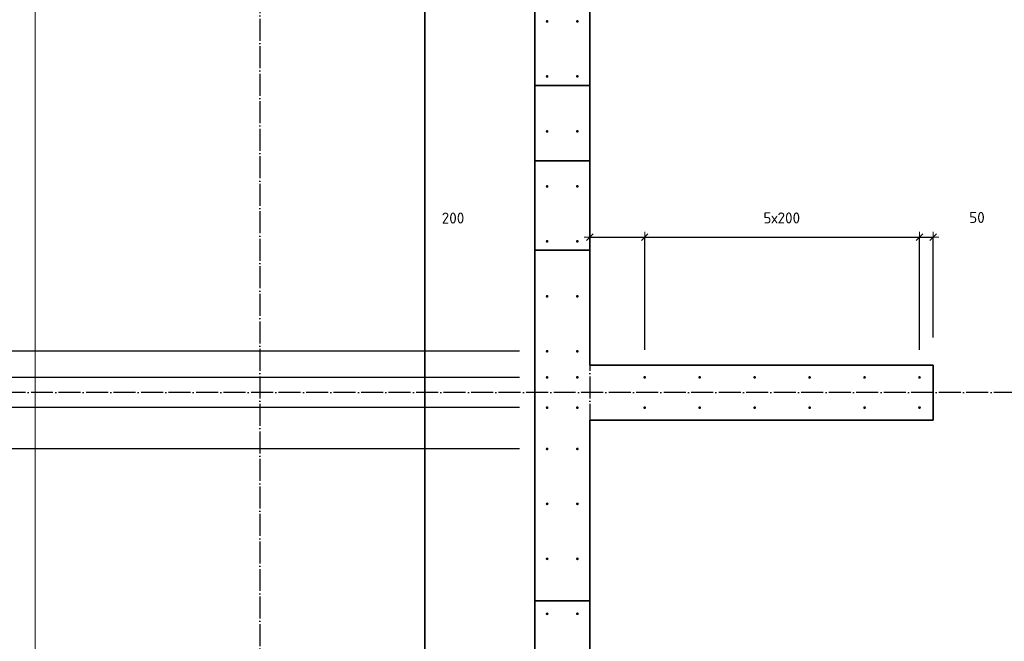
# Model space of a CAD drawing. Header units: millimetres. Extents: x -1001 to 124100, y -72947 to 40304.
# Tile 24 of 104: x 79126 to 82709, y -55705 to -53444. Entities that reach past the tile are written whole.
import ezdxf

# ---------------------------------------------------------------- set-up
doc = ezdxf.new("R2010")
doc.units = ezdxf.units.MM
doc.header["$PDMODE"] = 65
for name, pattern in [('______11', [100, 80, -10, 0, -10]), ('______5', [220, 160, -20, 20, -20]), ('________', [0])]:
    doc.linetypes.add(name, pattern=pattern)
for name, color, linetype, lineweight in [('Standard', 7, 'Continuous', 25), ('Арм.стержн. Выпуски', 180, 'Continuous', 35), ('Размерная линия_ общее', 7, 'Continuous', 13), ('Размерная линия_ общее_1', 7, 'Continuous', 13)]:
    doc.layers.add(name, color=color, linetype=linetype, lineweight=lineweight)
doc.layers.add('Осевая линия_ общее', color=7, linetype='______5', lineweight=13, true_color=0xa0a0a0)
doc.styles.add('ISOCPEUR', font='ISOCPEUR')
doc.dimstyles.new('DIMSTYLE_27', dxfattribs={"dimtxt": 44, "dimasz": 50, "dimexe": 0, "dimexo": 0, "dimgap": 22, "dimtad": 0, "dimdec": 0, "dimrnd": 5, "dimzin": 12, "dimdsep": 46, "dimtxsty": 'ISOCPEUR', "dimblk1": 'ALL_ML_STRICH', "dimblk2": 'ALL_ML_STRICH', "dimsah": 1, "dimcen": 0, "dimclrd": 7, "dimclre": 256, "dimclrt": 7, "dimadec": 0, "dimazin": 0, "dimtfac": 1, "dimtdec": 0, "dimtix": 1, "dimtmove": 2, "dimatfit": 3, "dimfxl": 0, "dimtzin": 0, "dimlwd": 0, "dimlwe": -3, "dimarcsym": 0})
doc.dimstyles.new('DIMSTYLE_28', dxfattribs={"dimtxt": 44, "dimasz": 50, "dimexe": 0, "dimexo": 0, "dimgap": 22, "dimtad": 2, "dimdec": 0, "dimrnd": 5, "dimzin": 12, "dimdsep": 46, "dimtxsty": 'ISOCPEUR', "dimblk1": 'ALL_ML_STRICH', "dimblk2": 'ALL_ML_STRICH', "dimsah": 1, "dimcen": 0, "dimclrd": 7, "dimclre": 256, "dimclrt": 7, "dimadec": 0, "dimazin": 0, "dimtfac": 1, "dimtdec": 0, "dimtix": 1, "dimtmove": 2, "dimatfit": 3, "dimfxl": 0, "dimtvp": 1.2, "dimtzin": 0, "dimlwd": 0, "dimlwe": -3, "dimarcsym": 0})
doc.dimstyles.new('DIMSTYLE_29', dxfattribs={"dimtxt": 44, "dimasz": 50, "dimexe": 0, "dimexo": 0, "dimgap": 22, "dimtad": 0, "dimdec": 0, "dimrnd": 5, "dimzin": 12, "dimdsep": 46, "dimtxsty": 'ISOCPEUR', "dimblk1": 'ALL_ML_STRICH', "dimblk2": 'ALL_ML_STRICH', "dimsah": 1, "dimcen": 0, "dimclrd": 7, "dimclre": 256, "dimclrt": 7, "dimadec": 0, "dimazin": 0, "dimtfac": 1, "dimtdec": 0, "dimtix": 1, "dimtmove": 2, "dimatfit": 3, "dimfxl": 0, "dimtzin": 0, "dimlwd": 0, "dimlwe": -3, "dimarcsym": 0})
doc.dimstyles.new('DIMSTYLE_3', dxfattribs={"dimtxt": 44, "dimasz": 50, "dimexe": 0, "dimexo": 0, "dimgap": 22, "dimtad": 2, "dimdec": 0, "dimrnd": 5, "dimzin": 12, "dimdsep": 46, "dimtxsty": 'ISOCPEUR', "dimblk1": 'ALL_ML_STRICH', "dimblk2": 'ALL_ML_STRICH', "dimsah": 1, "dimcen": 0, "dimclrd": 7, "dimclre": 256, "dimclrt": 7, "dimadec": 0, "dimazin": 0, "dimtfac": 1, "dimtdec": 0, "dimtix": 1, "dimtmove": 2, "dimatfit": 3, "dimfxl": 0, "dimtzin": 0, "dimlwd": 0, "dimlwe": -3, "dimarcsym": 0})
doc.dimstyles.new('DIMSTYLE_5', dxfattribs={"dimtxt": 40, "dimasz": 40, "dimexe": 0, "dimexo": 0, "dimgap": 20, "dimtad": 2, "dimdec": 0, "dimrnd": 1, "dimzin": 12, "dimdsep": 46, "dimtxsty": 'ISOCPEUR', "dimblk1": 'ALL_ML_STRICH', "dimblk2": 'ALL_ML_STRICH', "dimsah": 1, "dimcen": 0, "dimclrd": 7, "dimclre": 256, "dimclrt": 7, "dimadec": 0, "dimazin": 0, "dimtfac": 1, "dimtdec": 0, "dimtix": 1, "dimtmove": 2, "dimatfit": 3, "dimfxl": 0, "dimtzin": 0, "dimlwd": 0, "dimlwe": -3, "dimarcsym": 0})
doc.dimstyles.new('DIMSTYLE_7', dxfattribs={"dimtxt": 40, "dimasz": 40, "dimexe": 0, "dimexo": 0, "dimgap": 20, "dimtad": 2, "dimdec": 0, "dimrnd": 1, "dimzin": 12, "dimdsep": 46, "dimtxsty": 'ISOCPEUR', "dimblk1": 'ALL_ML_STRICH', "dimblk2": 'ALL_ML_STRICH', "dimsah": 1, "dimcen": 0, "dimclrd": 7, "dimclre": 256, "dimclrt": 7, "dimadec": 0, "dimazin": 0, "dimtfac": 1, "dimtdec": 0, "dimtix": 1, "dimtmove": 2, "dimatfit": 3, "dimfxl": 0, "dimtvp": 1.2, "dimtzin": 0, "dimlwd": 0, "dimlwe": -3, "dimarcsym": 0})

# ---------------------------------------------------------------- blocks, each defined once
blk = doc.blocks.new('ALL_ML_STRICH')
at = {"color": 0, "linetype": 'ByBlock', "lineweight": -2}
for p, q in [((-1, 0), (0.5, 0)), ((-0.3, -0.3), (0.3, 0.3)), ((0, -0.5), (0, 0.5))]:
    blk.add_line(p, q, dxfattribs=at)
blk = doc.blocks.new('*D32')
at = {"layer": 'DEFPOINTS', "color": 7, "linetype": 'Continuous', "lineweight": 13, "transparency": 33554687}
for p in [(81200, -54234.8), (81200, -54567.8), (81400, -54745)]:
    blk.add_point(p, dxfattribs=at)
at = {"layer": 'Размерная линия_ общее_1', "color": 253, "linetype": 'Continuous', "lineweight": -2, "true_color": 0xa0a0a0, "transparency": 33554687}
for p, q in [((81200, -54234.8), (81200, -54234.8)), ((81400, -54645), (81400, -54234.8))]:
    blk.add_line(p, q, dxfattribs=at)
at = {"layer": 'Размерная линия_ общее_1', "color": 7, "linetype": 'Continuous', "lineweight": -2, "transparency": 33554687}
blk.add_line((81200, -54234.8), (81400, -54234.8), dxfattribs=at)
at = {"layer": 'Размерная линия_ общее_1', "color": 7, "linetype": 'Continuous', "lineweight": 13, "transparency": 33554687, "xscale": 40, "yscale": 40, "zscale": 40, "rotation": 180}
blk.add_blockref('ALL_ML_STRICH', (81200, -54234.8), dxfattribs=at)
at = {"layer": 'Размерная линия_ общее_1', "color": 7, "linetype": 'Continuous', "lineweight": 13, "transparency": 33554687, "xscale": 40, "yscale": 40, "zscale": 40}
blk.add_blockref('ALL_ML_STRICH', (81400, -54234.8), dxfattribs=at)
at = {"layer": 'Размерная линия_ общее_1', "color": 7, "linetype": 'Continuous', "lineweight": 13, "transparency": 33554687, "insert": (80702.5, -54165.3), "char_height": 40, "width": 120, "attachment_point": 5, "style": 'ISOCPEUR'}
blk.add_mtext('\\A1;{200}', dxfattribs=at)
blk = doc.blocks.new('*D33')
at = {"layer": 'DEFPOINTS', "color": 7, "linetype": 'Continuous', "lineweight": 13, "transparency": 33554687}
for p in [(81400, -54234.8), (81400, -54745), (82400, -54745)]:
    blk.add_point(p, dxfattribs=at)
at = {"layer": 'Размерная линия_ общее_1', "color": 253, "linetype": 'Continuous', "lineweight": -2, "true_color": 0xa0a0a0, "transparency": 33554687}
for p, q in [((81400, -54645), (81400, -54234.8)), ((82400, -54645), (82400, -54234.8))]:
    blk.add_line(p, q, dxfattribs=at)
at = {"layer": 'Размерная линия_ общее_1', "color": 7, "linetype": 'Continuous', "lineweight": -2, "transparency": 33554687}
blk.add_line((81400, -54234.8), (82400, -54234.8), dxfattribs=at)
at = {"layer": 'Размерная линия_ общее_1', "color": 7, "linetype": 'Continuous', "lineweight": 13, "transparency": 33554687, "xscale": 40, "yscale": 40, "zscale": 40, "rotation": 180}
blk.add_blockref('ALL_ML_STRICH', (81400, -54234.8), dxfattribs=at)
at = {"layer": 'Размерная линия_ общее_1', "color": 7, "linetype": 'Continuous', "lineweight": 13, "transparency": 33554687, "xscale": 40, "yscale": 40, "zscale": 40}
blk.add_blockref('ALL_ML_STRICH', (82400, -54234.8), dxfattribs=at)
at = {"layer": 'Размерная линия_ общее_1', "color": 7, "linetype": 'Continuous', "lineweight": 13, "transparency": 33554687, "insert": (81832, -54144.8), "char_height": 40, "width": 2, "attachment_point": 1, "line_spacing_factor": 0.60241, "style": 'ISOCPEUR'}
blk.add_mtext('5х200', dxfattribs=at)
blk = doc.blocks.new('*D34')
at = {"layer": 'DEFPOINTS', "color": 7, "linetype": 'Continuous', "lineweight": 13, "transparency": 33554687}
for p in [(82400, -54234.8), (82450, -54700), (82400, -54745)]:
    blk.add_point(p, dxfattribs=at)
at = {"layer": 'Размерная линия_ общее_1', "color": 253, "linetype": 'Continuous', "lineweight": -2, "true_color": 0xa0a0a0, "transparency": 33554687}
for p, q in [((82400, -54645), (82400, -54234.8)), ((82450, -54600), (82450, -54234.8))]:
    blk.add_line(p, q, dxfattribs=at)
at = {"layer": 'Размерная линия_ общее_1', "color": 7, "linetype": 'Continuous', "lineweight": -2, "transparency": 33554687}
blk.add_line((82400, -54234.8), (82450, -54234.8), dxfattribs=at)
at = {"layer": 'Размерная линия_ общее_1', "color": 7, "linetype": 'Continuous', "lineweight": 13, "transparency": 33554687, "xscale": 40, "yscale": 40, "zscale": 40, "rotation": 180}
blk.add_blockref('ALL_ML_STRICH', (82400, -54234.8), dxfattribs=at)
at = {"layer": 'Размерная линия_ общее_1', "color": 7, "linetype": 'Continuous', "lineweight": 13, "transparency": 33554687, "xscale": 40, "yscale": 40, "zscale": 40}
blk.add_blockref('ALL_ML_STRICH', (82450, -54234.8), dxfattribs=at)
at = {"layer": 'Размерная линия_ общее_1', "color": 7, "linetype": 'Continuous', "lineweight": 13, "transparency": 33554687, "insert": (82609.1, -54163.2), "char_height": 40, "width": 80, "attachment_point": 5, "style": 'ISOCPEUR'}
blk.add_mtext('\\A1;{50}', dxfattribs=at)
blk = doc.blocks.new('*D295')
at = {"layer": 'DEFPOINTS', "color": 7, "linetype": 'Continuous', "lineweight": 13, "transparency": 33554687}
for p in [(81045, -55005), (78426.9, -57805), (79795, -57805)]:
    blk.add_point(p, dxfattribs=at)
at = {"layer": 'Размерная линия_ общее', "color": 253, "linetype": 'Continuous', "lineweight": -2, "true_color": 0xa0a0a0, "transparency": 33554687}
for p, q in [((80945, -55005), (78426.9, -55005)), ((79695, -57805), (78426.9, -57805))]:
    blk.add_line(p, q, dxfattribs=at)
at = {"layer": 'Размерная линия_ общее', "color": 7, "linetype": 'Continuous', "lineweight": -2, "transparency": 33554687}
blk.add_line((78426.9, -57805), (78426.9, -55005), dxfattribs=at)
at = {"layer": 'Размерная линия_ общее', "color": 7, "linetype": 'Continuous', "lineweight": 13, "transparency": 33554687, "xscale": 50, "yscale": 50, "zscale": 50}
for p, rotation in [((78426.9, -55005), 90), ((78426.9, -57805), 270)]:
    blk.add_blockref('ALL_ML_STRICH', p, dxfattribs=dict(at, rotation=rotation))
at = {"layer": 'Размерная линия_ общее', "color": 7, "linetype": 'Continuous', "lineweight": 13, "transparency": 33554687, "insert": (78332.9, -56570), "char_height": 44, "width": 2.2, "attachment_point": 1, "rotation": 90, "line_spacing_factor": 0.60241, "style": 'ISOCPEUR'}
blk.add_mtext('14х200=2800', dxfattribs=at)
blk = doc.blocks.new('*D296')
at = {"layer": 'DEFPOINTS', "color": 7, "linetype": 'Continuous', "lineweight": 13, "transparency": 33554687}
for p in [(81045, -54855), (78426.9, -55005), (81045, -55005)]:
    blk.add_point(p, dxfattribs=at)
at = {"layer": 'Размерная линия_ общее', "color": 253, "linetype": 'Continuous', "lineweight": -2, "true_color": 0xa0a0a0, "transparency": 33554687}
for p, q in [((80945, -54855), (78426.9, -54855)), ((80945, -55005), (78426.9, -55005))]:
    blk.add_line(p, q, dxfattribs=at)
at = {"layer": 'Размерная линия_ общее', "color": 7, "linetype": 'Continuous', "lineweight": -2, "transparency": 33554687}
blk.add_line((78426.9, -55005), (78426.9, -54855), dxfattribs=at)
at = {"layer": 'Размерная линия_ общее', "color": 7, "linetype": 'Continuous', "lineweight": 13, "transparency": 33554687, "xscale": 50, "yscale": 50, "zscale": 50}
for p, rotation in [((78426.9, -54855), 90), ((78426.9, -55005), 270)]:
    blk.add_blockref('ALL_ML_STRICH', p, dxfattribs=dict(at, rotation=rotation))
at = {"layer": 'Размерная линия_ общее', "color": 7, "linetype": 'Continuous', "lineweight": 13, "transparency": 33554687, "insert": (78777.5, -55361.2), "char_height": 44, "width": 132, "attachment_point": 5, "rotation": 90, "style": 'ISOCPEUR'}
blk.add_mtext('\\A1;{150}', dxfattribs=at)
blk = doc.blocks.new('*D297')
at = {"layer": 'DEFPOINTS', "color": 7, "linetype": 'Continuous', "lineweight": 13, "transparency": 33554687}
for p in [(81045, -54745), (78426.9, -54855), (81045, -54855)]:
    blk.add_point(p, dxfattribs=at)
at = {"layer": 'Размерная линия_ общее', "color": 253, "linetype": 'Continuous', "lineweight": -2, "true_color": 0xa0a0a0, "transparency": 33554687}
for p, q in [((80945, -54745), (78426.9, -54745)), ((80945, -54855), (78426.9, -54855))]:
    blk.add_line(p, q, dxfattribs=at)
at = {"layer": 'Размерная линия_ общее', "color": 7, "linetype": 'Continuous', "lineweight": -2, "transparency": 33554687}
blk.add_line((78426.9, -54855), (78426.9, -54745), dxfattribs=at)
at = {"layer": 'Размерная линия_ общее', "color": 7, "linetype": 'Continuous', "lineweight": 13, "transparency": 33554687, "xscale": 50, "yscale": 50, "zscale": 50}
for p, rotation in [((78426.9, -54745), 90), ((78426.9, -54855), 270)]:
    blk.add_blockref('ALL_ML_STRICH', p, dxfattribs=dict(at, rotation=rotation))
at = {"layer": 'Размерная линия_ общее', "color": 7, "linetype": 'Continuous', "lineweight": 13, "transparency": 33554687, "insert": (78092.9, -54494.9), "char_height": 44, "width": 132, "attachment_point": 5, "rotation": 90, "style": 'ISOCPEUR'}
blk.add_mtext('\\A1;{110}', dxfattribs=at)
blk = doc.blocks.new('*D298')
at = {"layer": 'DEFPOINTS', "color": 7, "linetype": 'Continuous', "lineweight": 13, "transparency": 33554687}
for p in [(81045, -54650), (78426.9, -54745), (81045, -54745)]:
    blk.add_point(p, dxfattribs=at)
at = {"layer": 'Размерная линия_ общее', "color": 253, "linetype": 'Continuous', "lineweight": -2, "true_color": 0xa0a0a0, "transparency": 33554687}
for p, q in [((80945, -54650), (78426.9, -54650)), ((80945, -54745), (78426.9, -54745))]:
    blk.add_line(p, q, dxfattribs=at)
at = {"layer": 'Размерная линия_ общее', "color": 7, "linetype": 'Continuous', "lineweight": -2, "transparency": 33554687}
blk.add_line((78426.9, -54745), (78426.9, -54650), dxfattribs=at)
at = {"layer": 'Размерная линия_ общее', "color": 7, "linetype": 'Continuous', "lineweight": 13, "transparency": 33554687, "xscale": 50, "yscale": 50, "zscale": 50}
for p, rotation in [((78426.9, -54650), 90), ((78426.9, -54745), 270)]:
    blk.add_blockref('ALL_ML_STRICH', p, dxfattribs=dict(at, rotation=rotation))
at = {"layer": 'Размерная линия_ общее', "color": 7, "linetype": 'Continuous', "lineweight": 13, "transparency": 33554687, "insert": (78712.4, -54518.3), "char_height": 44, "width": 88, "attachment_point": 5, "rotation": 90, "style": 'ISOCPEUR'}
blk.add_mtext('\\A1;{95}', dxfattribs=at)
blk = doc.blocks.new('*D299')
at = {"layer": 'DEFPOINTS', "color": 7, "linetype": 'Continuous', "lineweight": 13, "transparency": 33554687}
for p in [(81045, -51650), (78426.9, -54650), (81045, -54650)]:
    blk.add_point(p, dxfattribs=at)
at = {"layer": 'Размерная линия_ общее', "color": 253, "linetype": 'Continuous', "lineweight": -2, "true_color": 0xa0a0a0, "transparency": 33554687}
for p, q in [((80945, -51650), (78426.9, -51650)), ((80945, -54650), (78426.9, -54650))]:
    blk.add_line(p, q, dxfattribs=at)
at = {"layer": 'Размерная линия_ общее', "color": 7, "linetype": 'Continuous', "lineweight": -2, "transparency": 33554687}
blk.add_line((78426.9, -54650), (78426.9, -51650), dxfattribs=at)
at = {"layer": 'Размерная линия_ общее', "color": 7, "linetype": 'Continuous', "lineweight": 13, "transparency": 33554687, "xscale": 50, "yscale": 50, "zscale": 50}
for p, rotation in [((78426.9, -51650), 90), ((78426.9, -54650), 270)]:
    blk.add_blockref('ALL_ML_STRICH', p, dxfattribs=dict(at, rotation=rotation))
at = {"layer": 'Размерная линия_ общее', "color": 7, "linetype": 'Continuous', "lineweight": 13, "transparency": 33554687, "insert": (78332.9, -53312.8), "char_height": 44, "width": 2.2, "attachment_point": 1, "rotation": 90, "line_spacing_factor": 0.60241, "style": 'ISOCPEUR'}
blk.add_mtext('15х200=3000', dxfattribs=at)

msp = doc.modelspace()

# ---------------------------------------------------------------- hatches: boundary and pattern name
at = {"layer": 'Арм.стержн. Выпуски', "linetype": 'Continuous', "lineweight": 35, "transparency": 33554687}
for points in [[(81050, -53450), (81049.6, -53448.1), (81048.5, -53446.5), (81046.9, -53445.4), (81045, -53445), (81043.1, -53445.4), (81041.5, -53446.5), (81040.4, -53448.1), (81040, -53450), (81040.4, -53451.9), (81041.5, -53453.5), (81043.1, -53454.6), (81045, -53455), (81046.9, -53454.6), (81048.5, -53453.5), (81049.6, -53451.9)], [(81160, -53450), (81159.6, -53448.1), (81158.5, -53446.5), (81156.9, -53445.4), (81155, -53445), (81153.1, -53445.4), (81151.5, -53446.5), (81150.4, -53448.1), (81150, -53450), (81150.4, -53451.9), (81151.5, -53453.5), (81153.1, -53454.6), (81155, -53455), (81156.9, -53454.6), (81158.5, -53453.5), (81159.6, -53451.9)], [(81050, -53650), (81049.6, -53648.1), (81048.5, -53646.5), (81046.9, -53645.4), (81045, -53645), (81043.1, -53645.4), (81041.5, -53646.5), (81040.4, -53648.1), (81040, -53650), (81040.4, -53651.9), (81041.5, -53653.5), (81043.1, -53654.6), (81045, -53655), (81046.9, -53654.6), (81048.5, -53653.5), (81049.6, -53651.9)], [(81160, -53650), (81159.6, -53648.1), (81158.5, -53646.5), (81156.9, -53645.4), (81155, -53645), (81153.1, -53645.4), (81151.5, -53646.5), (81150.4, -53648.1), (81150, -53650), (81150.4, -53651.9), (81151.5, -53653.5), (81153.1, -53654.6), (81155, -53655), (81156.9, -53654.6), (81158.5, -53653.5), (81159.6, -53651.9)], [(81050, -53850), (81049.6, -53848.1), (81048.5, -53846.5), (81046.9, -53845.4), (81045, -53845), (81043.1, -53845.4), (81041.5, -53846.5), (81040.4, -53848.1), (81040, -53850), (81040.4, -53851.9), (81041.5, -53853.5), (81043.1, -53854.6), (81045, -53855), (81046.9, -53854.6), (81048.5, -53853.5), (81049.6, -53851.9)], [(81160, -53850), (81159.6, -53848.1), (81158.5, -53846.5), (81156.9, -53845.4), (81155, -53845), (81153.1, -53845.4), (81151.5, -53846.5), (81150.4, -53848.1), (81150, -53850), (81150.4, -53851.9), (81151.5, -53853.5), (81153.1, -53854.6), (81155, -53855), (81156.9, -53854.6), (81158.5, -53853.5), (81159.6, -53851.9)], [(81050, -54050), (81049.6, -54048.1), (81048.5, -54046.5), (81046.9, -54045.4), (81045, -54045), (81043.1, -54045.4), (81041.5, -54046.5), (81040.4, -54048.1), (81040, -54050), (81040.4, -54051.9), (81041.5, -54053.5), (81043.1, -54054.6), (81045, -54055), (81046.9, -54054.6), (81048.5, -54053.5), (81049.6, -54051.9)], [(81160, -54050), (81159.6, -54048.1), (81158.5, -54046.5), (81156.9, -54045.4), (81155, -54045), (81153.1, -54045.4), (81151.5, -54046.5), (81150.4, -54048.1), (81150, -54050), (81150.4, -54051.9), (81151.5, -54053.5), (81153.1, -54054.6), (81155, -54055), (81156.9, -54054.6), (81158.5, -54053.5), (81159.6, -54051.9)], [(81050, -54250), (81049.6, -54248.1), (81048.5, -54246.5), (81046.9, -54245.4), (81045, -54245), (81043.1, -54245.4), (81041.5, -54246.5), (81040.4, -54248.1), (81040, -54250), (81040.4, -54251.9), (81041.5, -54253.5), (81043.1, -54254.6), (81045, -54255), (81046.9, -54254.6), (81048.5, -54253.5), (81049.6, -54251.9)], [(81160, -54250), (81159.6, -54248.1), (81158.5, -54246.5), (81156.9, -54245.4), (81155, -54245), (81153.1, -54245.4), (81151.5, -54246.5), (81150.4, -54248.1), (81150, -54250), (81150.4, -54251.9), (81151.5, -54253.5), (81153.1, -54254.6), (81155, -54255), (81156.9, -54254.6), (81158.5, -54253.5), (81159.6, -54251.9)], [(81050, -54450), (81049.6, -54448.1), (81048.5, -54446.5), (81046.9, -54445.4), (81045, -54445), (81043.1, -54445.4), (81041.5, -54446.5), (81040.4, -54448.1), (81040, -54450), (81040.4, -54451.9), (81041.5, -54453.5), (81043.1, -54454.6), (81045, -54455), (81046.9, -54454.6), (81048.5, -54453.5), (81049.6, -54451.9)], [(81160, -54450), (81159.6, -54448.1), (81158.5, -54446.5), (81156.9, -54445.4), (81155, -54445), (81153.1, -54445.4), (81151.5, -54446.5), (81150.4, -54448.1), (81150, -54450), (81150.4, -54451.9), (81151.5, -54453.5), (81153.1, -54454.6), (81155, -54455), (81156.9, -54454.6), (81158.5, -54453.5), (81159.6, -54451.9)], [(81050, -54650), (81049.6, -54648.1), (81048.5, -54646.5), (81046.9, -54645.4), (81045, -54645), (81043.1, -54645.4), (81041.5, -54646.5), (81040.4, -54648.1), (81040, -54650), (81040.4, -54651.9), (81041.5, -54653.5), (81043.1, -54654.6), (81045, -54655), (81046.9, -54654.6), (81048.5, -54653.5), (81049.6, -54651.9)], [(81160, -54650), (81159.6, -54648.1), (81158.5, -54646.5), (81156.9, -54645.4), (81155, -54645), (81153.1, -54645.4), (81151.5, -54646.5), (81150.4, -54648.1), (81150, -54650), (81150.4, -54651.9), (81151.5, -54653.5), (81153.1, -54654.6), (81155, -54655), (81156.9, -54654.6), (81158.5, -54653.5), (81159.6, -54651.9)], [(81050, -54745), (81049.6, -54743.1), (81048.5, -54741.5), (81046.9, -54740.4), (81045, -54740), (81043.1, -54740.4), (81041.5, -54741.5), (81040.4, -54743.1), (81040, -54745), (81040.4, -54746.9), (81041.5, -54748.5), (81043.1, -54749.6), (81045, -54750), (81046.9, -54749.6), (81048.5, -54748.5), (81049.6, -54746.9)], [(81160, -54745), (81159.6, -54743.1), (81158.5, -54741.5), (81156.9, -54740.4), (81155, -54740), (81153.1, -54740.4), (81151.5, -54741.5), (81150.4, -54743.1), (81150, -54745), (81150.4, -54746.9), (81151.5, -54748.5), (81153.1, -54749.6), (81155, -54750), (81156.9, -54749.6), (81158.5, -54748.5), (81159.6, -54746.9)], [(81405, -54745), (81404.6, -54743.1), (81403.5, -54741.5), (81401.9, -54740.4), (81400, -54740), (81398.1, -54740.4), (81396.5, -54741.5), (81395.4, -54743.1), (81395, -54745), (81395.4, -54746.9), (81396.5, -54748.5), (81398.1, -54749.6), (81400, -54750), (81401.9, -54749.6), (81403.5, -54748.5), (81404.6, -54746.9)], [(81605, -54745), (81604.6, -54743.1), (81603.5, -54741.5), (81601.9, -54740.4), (81600, -54740), (81598.1, -54740.4), (81596.5, -54741.5), (81595.4, -54743.1), (81595, -54745), (81595.4, -54746.9), (81596.5, -54748.5), (81598.1, -54749.6), (81600, -54750), (81601.9, -54749.6), (81603.5, -54748.5), (81604.6, -54746.9)], [(81805, -54745), (81804.6, -54743.1), (81803.5, -54741.5), (81801.9, -54740.4), (81800, -54740), (81798.1, -54740.4), (81796.5, -54741.5), (81795.4, -54743.1), (81795, -54745), (81795.4, -54746.9), (81796.5, -54748.5), (81798.1, -54749.6), (81800, -54750), (81801.9, -54749.6), (81803.5, -54748.5), (81804.6, -54746.9)], [(82005, -54745), (82004.6, -54743.1), (82003.5, -54741.5), (82001.9, -54740.4), (82000, -54740), (81998.1, -54740.4), (81996.5, -54741.5), (81995.4, -54743.1), (81995, -54745), (81995.4, -54746.9), (81996.5, -54748.5), (81998.1, -54749.6), (82000, -54750), (82001.9, -54749.6), (82003.5, -54748.5), (82004.6, -54746.9)], [(82205, -54745), (82204.6, -54743.1), (82203.5, -54741.5), (82201.9, -54740.4), (82200, -54740), (82198.1, -54740.4), (82196.5, -54741.5), (82195.4, -54743.1), (82195, -54745), (82195.4, -54746.9), (82196.5, -54748.5), (82198.1, -54749.6), (82200, -54750), (82201.9, -54749.6), (82203.5, -54748.5), (82204.6, -54746.9)], [(82405, -54745), (82404.6, -54743.1), (82403.5, -54741.5), (82401.9, -54740.4), (82400, -54740), (82398.1, -54740.4), (82396.5, -54741.5), (82395.4, -54743.1), (82395, -54745), (82395.4, -54746.9), (82396.5, -54748.5), (82398.1, -54749.6), (82400, -54750), (82401.9, -54749.6), (82403.5, -54748.5), (82404.6, -54746.9)], [(81050, -54855), (81049.6, -54853.1), (81048.5, -54851.5), (81046.9, -54850.4), (81045, -54850), (81043.1, -54850.4), (81041.5, -54851.5), (81040.4, -54853.1), (81040, -54855), (81040.4, -54856.9), (81041.5, -54858.5), (81043.1, -54859.6), (81045, -54860), (81046.9, -54859.6), (81048.5, -54858.5), (81049.6, -54856.9)], [(81160, -54855), (81159.6, -54853.1), (81158.5, -54851.5), (81156.9, -54850.4), (81155, -54850), (81153.1, -54850.4), (81151.5, -54851.5), (81150.4, -54853.1), (81150, -54855), (81150.4, -54856.9), (81151.5, -54858.5), (81153.1, -54859.6), (81155, -54860), (81156.9, -54859.6), (81158.5, -54858.5), (81159.6, -54856.9)], [(81405, -54855), (81404.6, -54853.1), (81403.5, -54851.5), (81401.9, -54850.4), (81400, -54850), (81398.1, -54850.4), (81396.5, -54851.5), (81395.4, -54853.1), (81395, -54855), (81395.4, -54856.9), (81396.5, -54858.5), (81398.1, -54859.6), (81400, -54860), (81401.9, -54859.6), (81403.5, -54858.5), (81404.6, -54856.9)], [(81605, -54855), (81604.6, -54853.1), (81603.5, -54851.5), (81601.9, -54850.4), (81600, -54850), (81598.1, -54850.4), (81596.5, -54851.5), (81595.4, -54853.1), (81595, -54855), (81595.4, -54856.9), (81596.5, -54858.5), (81598.1, -54859.6), (81600, -54860), (81601.9, -54859.6), (81603.5, -54858.5), (81604.6, -54856.9)], [(81805, -54855), (81804.6, -54853.1), (81803.5, -54851.5), (81801.9, -54850.4), (81800, -54850), (81798.1, -54850.4), (81796.5, -54851.5), (81795.4, -54853.1), (81795, -54855), (81795.4, -54856.9), (81796.5, -54858.5), (81798.1, -54859.6), (81800, -54860), (81801.9, -54859.6), (81803.5, -54858.5), (81804.6, -54856.9)], [(82005, -54855), (82004.6, -54853.1), (82003.5, -54851.5), (82001.9, -54850.4), (82000, -54850), (81998.1, -54850.4), (81996.5, -54851.5), (81995.4, -54853.1), (81995, -54855), (81995.4, -54856.9), (81996.5, -54858.5), (81998.1, -54859.6), (82000, -54860), (82001.9, -54859.6), (82003.5, -54858.5), (82004.6, -54856.9)], [(82205, -54855), (82204.6, -54853.1), (82203.5, -54851.5), (82201.9, -54850.4), (82200, -54850), (82198.1, -54850.4), (82196.5, -54851.5), (82195.4, -54853.1), (82195, -54855), (82195.4, -54856.9), (82196.5, -54858.5), (82198.1, -54859.6), (82200, -54860), (82201.9, -54859.6), (82203.5, -54858.5), (82204.6, -54856.9)], [(82405, -54855), (82404.6, -54853.1), (82403.5, -54851.5), (82401.9, -54850.4), (82400, -54850), (82398.1, -54850.4), (82396.5, -54851.5), (82395.4, -54853.1), (82395, -54855), (82395.4, -54856.9), (82396.5, -54858.5), (82398.1, -54859.6), (82400, -54860), (82401.9, -54859.6), (82403.5, -54858.5), (82404.6, -54856.9)], [(81050, -55005), (81049.6, -55003.1), (81048.5, -55001.5), (81046.9, -55000.4), (81045, -55000), (81043.1, -55000.4), (81041.5, -55001.5), (81040.4, -55003.1), (81040, -55005), (81040.4, -55006.9), (81041.5, -55008.5), (81043.1, -55009.6), (81045, -55010), (81046.9, -55009.6), (81048.5, -55008.5), (81049.6, -55006.9)], [(81160, -55005), (81159.6, -55003.1), (81158.5, -55001.5), (81156.9, -55000.4), (81155, -55000), (81153.1, -55000.4), (81151.5, -55001.5), (81150.4, -55003.1), (81150, -55005), (81150.4, -55006.9), (81151.5, -55008.5), (81153.1, -55009.6), (81155, -55010), (81156.9, -55009.6), (81158.5, -55008.5), (81159.6, -55006.9)], [(81050, -55205), (81049.6, -55203.1), (81048.5, -55201.5), (81046.9, -55200.4), (81045, -55200), (81043.1, -55200.4), (81041.5, -55201.5), (81040.4, -55203.1), (81040, -55205), (81040.4, -55206.9), (81041.5, -55208.5), (81043.1, -55209.6), (81045, -55210), (81046.9, -55209.6), (81048.5, -55208.5), (81049.6, -55206.9)], [(81160, -55205), (81159.6, -55203.1), (81158.5, -55201.5), (81156.9, -55200.4), (81155, -55200), (81153.1, -55200.4), (81151.5, -55201.5), (81150.4, -55203.1), (81150, -55205), (81150.4, -55206.9), (81151.5, -55208.5), (81153.1, -55209.6), (81155, -55210), (81156.9, -55209.6), (81158.5, -55208.5), (81159.6, -55206.9)], [(81050, -55405), (81049.6, -55403.1), (81048.5, -55401.5), (81046.9, -55400.4), (81045, -55400), (81043.1, -55400.4), (81041.5, -55401.5), (81040.4, -55403.1), (81040, -55405), (81040.4, -55406.9), (81041.5, -55408.5), (81043.1, -55409.6), (81045, -55410), (81046.9, -55409.6), (81048.5, -55408.5), (81049.6, -55406.9)], [(81160, -55405), (81159.6, -55403.1), (81158.5, -55401.5), (81156.9, -55400.4), (81155, -55400), (81153.1, -55400.4), (81151.5, -55401.5), (81150.4, -55403.1), (81150, -55405), (81150.4, -55406.9), (81151.5, -55408.5), (81153.1, -55409.6), (81155, -55410), (81156.9, -55409.6), (81158.5, -55408.5), (81159.6, -55406.9)], [(81050, -55605), (81049.6, -55603.1), (81048.5, -55601.5), (81046.9, -55600.4), (81045, -55600), (81043.1, -55600.4), (81041.5, -55601.5), (81040.4, -55603.1), (81040, -55605), (81040.4, -55606.9), (81041.5, -55608.5), (81043.1, -55609.6), (81045, -55610), (81046.9, -55609.6), (81048.5, -55608.5), (81049.6, -55606.9)], [(81160, -55605), (81159.6, -55603.1), (81158.5, -55601.5), (81156.9, -55600.4), (81155, -55600), (81153.1, -55600.4), (81151.5, -55601.5), (81150.4, -55603.1), (81150, -55605), (81150.4, -55606.9), (81151.5, -55608.5), (81153.1, -55609.6), (81155, -55610), (81156.9, -55609.6), (81158.5, -55608.5), (81159.6, -55606.9)]]:
    msp.add_hatch(color=4, dxfattribs=at).paths.add_polyline_path(points)

# ---------------------------------------------------------------- linework, layer by layer
at = {"color": 7, "linetype": 'Continuous', "lineweight": 35, "transparency": 33554687}
for p, q in [((81200, -51400), (81200, -54700)), ((81000, -57760), (81000, -51600)), ((81200, -54700), (82450, -54700)), ((82450, -54700), (82450, -54900)), ((81200, -54900), (81200, -57760)), ((82450, -54900), (81200, -54900))]:
    msp.add_line(p, q, dxfattribs=at)
at = {"color": 7, "linetype": '________', "lineweight": 35, "transparency": 33554687}
for p, q in [((81000, -53682.5), (81200, -53682.5)), ((81200, -53957.5), (81200, -53682.5)), ((81200, -53957.5), (81000, -53957.5)), ((81000, -54282.5), (81000, -55557.5)), ((81000, -54282.5), (81200, -54282.5)), ((81200, -55557.5), (81000, -55557.5))]:
    msp.add_line(p, q, dxfattribs=at)
at = {"layer": 'Standard', "color": 7, "linetype": 'Continuous', "lineweight": 13, "transparency": 33554687}
msp.add_lwpolyline([(79182.6, -70750), (105457, -70750), (105457, -23310), (79182.6, -23310), (79182.6, -70750)], dxfattribs=at)
at = {"layer": 'Осевая линия_ общее', "color": 253, "linetype": '______11', "lineweight": -3, "true_color": 0xa0a0a0, "transparency": 33554687}
for p, q in [((80000, -23410), (80000, -72827.9)), ((81200, -23410), (81200, -72827.9)), ((102370, -54800), (77142.2, -54800))]:
    msp.add_line(p, q, dxfattribs=at)
at = {"layer": 'Размерная линия_ общее', "color": 7, "linetype": 'Continuous', "lineweight": 35, "transparency": 33554687}
msp.add_line((80600, -57360), (80600, -52000), dxfattribs=at)

# ---------------------------------------------------------------- dimensions: what is measured, and where the dimension line sits
at = {"layer": 'Размерная линия_ общее', "color": 7, "linetype": 'Continuous', "lineweight": 13, "transparency": 33554687}
for base, p1, p2, text, picture, middle in [((78426.9, -51650), (80945, -54650), (80945, -51650), '15х200=3000', '*D299', (78404.9, -53150)), ((78426.9, -55005), (79695, -57805), (80945, -55005), '14х200=2800', '*D295', (78404.9, -56405))]:
    dim = msp.add_linear_dim(base=base, p1=p1, p2=p2, angle=90, text=text, dimstyle='DIMSTYLE_3', override={"dimpost": '<>', "dimclrd": 7, "dimclre": 253, "dimclrt": 7, "dimlwd": 0, "dimlwe": 65533}, dxfattribs=at)
    dim.commit()
    dim.dimension.update_dxf_attribs({"geometry": picture, "text_midpoint": middle, "dimtype": 160})
for base, p1, p2, dimstyle, picture, middle in [((78426.9, -54745), (80945, -54855), (80945, -54745), 'DIMSTYLE_28', '*D297', (78092.9, -54494.9)), ((78426.9, -54650), (80945, -54745), (80945, -54650), 'DIMSTYLE_29', '*D298', (78712.4, -54518.3)), ((78426.9, -54855), (80945, -55005), (80945, -54855), 'DIMSTYLE_27', '*D296', (78777.5, -55361.2))]:
    dim = msp.add_linear_dim(base=base, p1=p1, p2=p2, angle=90, dimstyle=dimstyle, override={"dimpost": '<>', "dimclrd": 7, "dimclre": 253, "dimclrt": 7, "dimlwd": 0, "dimlwe": 65533}, dxfattribs=at)
    dim.commit()
    dim.dimension.update_dxf_attribs({"geometry": picture, "text_midpoint": middle, "dimtype": 160})
at = {"layer": 'Размерная линия_ общее_1', "color": 7, "linetype": 'Continuous', "lineweight": 13, "transparency": 33554687}
for base, p1, p2, dimstyle, picture, middle in [((82450, -54234.8), (82400, -54645), (82450, -54600), 'DIMSTYLE_7', '*D34', (82609.1, -54163.2)), ((81400, -54234.8), (81200, -54234.8), (81400, -54645), 'DIMSTYLE_5', '*D32', (80702.5, -54165.3))]:
    dim = msp.add_linear_dim(base=base, p1=p1, p2=p2, dimstyle=dimstyle, override={"dimpost": '<>', "dimclrd": 7, "dimclre": 253, "dimclrt": 7, "dimlwd": 0, "dimlwe": 65533}, dxfattribs=at)
    dim.commit()
    dim.dimension.update_dxf_attribs({"geometry": picture, "text_midpoint": middle, "dimtype": 160})
dim = msp.add_linear_dim(base=(82400, -54234.8), p1=(81400, -54645), p2=(82400, -54645), text='5х200', dimstyle='DIMSTYLE_5', override={"dimpost": '<>', "dimclrd": 7, "dimclre": 253, "dimclrt": 7, "dimlwd": 0, "dimlwe": 65533}, dxfattribs=at)
dim.commit()
dim.dimension.update_dxf_attribs({"geometry": '*D33', "text_midpoint": (81900, -54214.8), "dimtype": 160})

doc.saveas('drawing.dxf')
